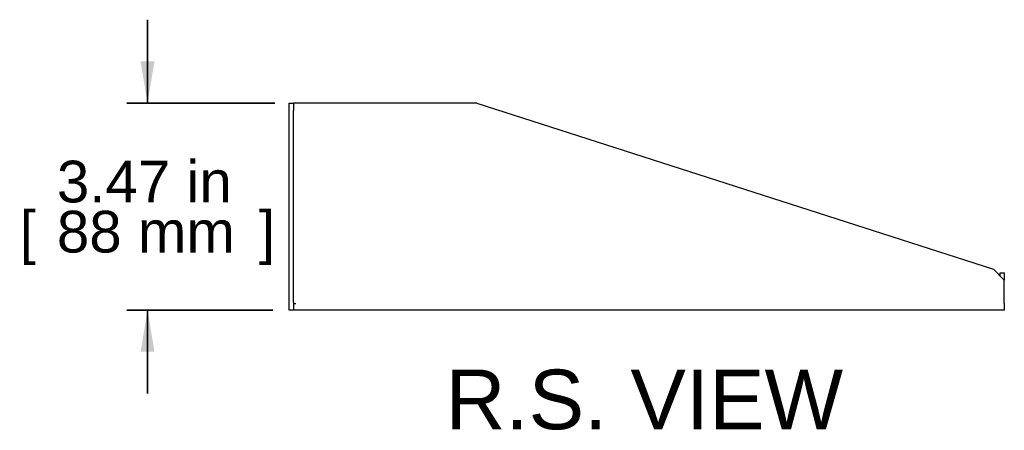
# Model space of a CAD drawing. Header units: inches. Extents: x 0 to 80, y 0 to 59.8.
# Tile 2 of 14: x 37.8 to 54.3, y 12.8 to 19.7. Entities that reach past the tile are written whole.
import ezdxf
from ezdxf.enums import TextEntityAlignment as Align

# ---------------------------------------------------------------- set-up
doc = ezdxf.new("R2010")
doc.units = ezdxf.units.IN
doc.header["$MEASUREMENT"] = 0
doc.layers.add('COM56027-4', color=7, linetype='Continuous')
doc.layers.add('Default', color=7, linetype='Continuous')
doc.styles.add('SEACAD_Arial', font='arial.ttf')
doc.dimstyles.new('WEB', dxfattribs={"dimtxt": 0.7, "dimasz": 0.7, "dimexe": 0.35, "dimexo": 0.35, "dimgap": 0.175, "dimtad": 0, "dimtih": 1, "dimtoh": 1, "dimzin": 4, "dimdsep": 46, "dimtxsty": 'SEACAD_Arial', "dimblk1": '_SE_FILLED', "dimblk2": '_SE_FILLED', "dimsah": 1, "dimcen": 0.35, "dimadec": 0, "dimazin": 0, "dimtfac": 0.8, "dimtdec": 0, "dimtofl": 0, "dimtmove": 0, "dimatfit": 3, "dimfxl": 1, "dimtolj": 1, "dimtzin": 4, "dimarcsym": 0})

# ---------------------------------------------------------------- blocks, each defined once
blk = doc.blocks.new('SE4')
at = {"layer": 'COM56027-4', "color": 7, "linetype": 'Continuous', "lineweight": 25}
for p, q in [((42.334, 18.332), (42.406, 18.332)), ((42.334, 18.207), (42.334, 18.332)), ((42.334, 14.989), (42.334, 18.207)), ((42.442, 18.332), (42.406, 18.332)), ((42.406, 18.332), (42.406, 18.207)), ((42.406, 14.989), (42.406, 18.207)), ((45.481, 18.332), (42.442, 18.332)), ((45.481, 18.332), (54.15, 15.548)), ((54.334, 15.364), (54.15, 15.548)), ((54.262, 15.436), (54.262, 15.489)), ((54.262, 15.489), (54.334, 15.489)), ((54.334, 15.489), (54.334, 15.364)), ((54.334, 14.972), (54.334, 15.364)), ((42.334, 14.864), (42.334, 14.989)), ((42.406, 14.989), (42.406, 14.864)), ((42.406, 14.972), (42.442, 14.972)), ((42.406, 14.972), (42.442, 14.972)), ((42.442, 14.972), (42.442, 14.972)), ((54.334, 14.972), (54.334, 14.864)), ((42.406, 14.864), (42.334, 14.864)), ((54.226, 14.864), (42.406, 14.864)), ((54.334, 14.864), (54.226, 14.864))]:
    blk.add_line(p, q, dxfattribs=at)
blk = doc.blocks.new('DMBLK34')
at = {"layer": 'Default', "linetype": 'Continuous', "lineweight": 35, "transparency": 16777216}
for points in [[(39.838, 19.032), (39.955, 18.332), (40.071, 19.032)], [(39.838, 14.164), (40.071, 14.164), (39.955, 14.864)]]:
    blk.add_hatch(color=7, dxfattribs=at).paths.add_polyline_path(points)
at = {"layer": 'Default', "color": 7, "linetype": 'Continuous', "lineweight": 35, "transparency": 16777216}
for p, q in [((39.955, 19.732), (39.955, 18.332)), ((42.092, 18.332), (39.605, 18.332)), ((42.056, 14.864), (39.605, 14.864)), ((39.955, 14.864), (39.955, 13.464))]:
    blk.add_line(p, q, dxfattribs=at)
at = {"layer": 'Default', "color": 7, "linetype": 'Continuous', "lineweight": 35, "transparency": 16777216, "style": 'SEACAD_Arial'}
for s, p in [('3.47 in', (38.433, 17.368)), ('[', (37.809, 16.528)), ('88 mm', (38.433, 16.528)), (']', (41.826, 16.528))]:
    blk.add_text(s, height=0.7, dxfattribs=at).set_placement(p, align=Align.TOP_LEFT)
blk = doc.blocks.new('_SE_FILLED')
at = {"color": 0}
blk.add_line((0, 0), (-1, 0), dxfattribs=at)
blk.add_solid([(0, 0), (-1, -0.1665), (-1, 0.1665), (0, 0)], dxfattribs=at)

msp = doc.modelspace()

# ---------------------------------------------------------------- block references
at = {"layer": 'Default'}
msp.add_blockref('SE4', (0, 0), dxfattribs=at)

# ---------------------------------------------------------------- texts
at = {"layer": 'Default', "color": 7, "linetype": 'Continuous', "lineweight": 70, "style": 'SEACAD_Arial'}
msp.add_text('R.S. VIEW', height=1, dxfattribs=at).set_placement((44.954, 13.864), align=Align.TOP_LEFT)

# ---------------------------------------------------------------- dimensions: what is measured, and where the dimension line sits
at = {"layer": 'Default', "color": 7, "linetype": 'Continuous', "lineweight": 35}
dim = msp.add_linear_dim(base=(39.955, 14.864), p1=(45.481, 18.332), p2=(42.406, 14.864), angle=90, text='\\A1;<>', dimstyle='WEB', override={"dimpost": '\\X'}, dxfattribs=at)
dim.commit()
dim.dimension.update_dxf_attribs({"geometry": 'DMBLK34', "text_midpoint": (39.955, 16.598), "dimtype": 160})

doc.saveas('drawing.dxf')
